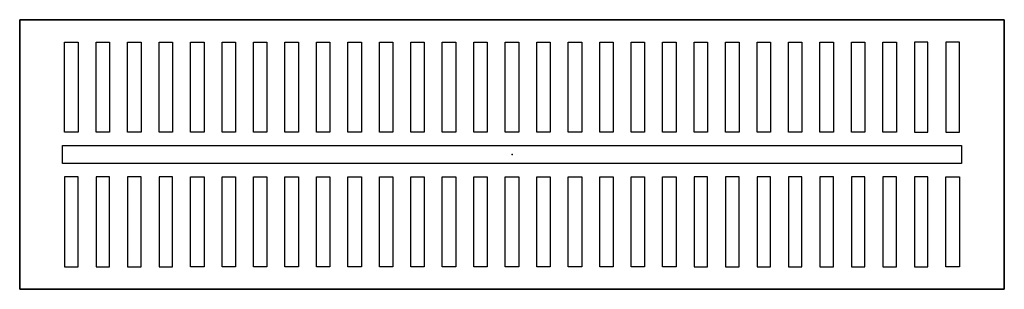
# Model space of a CAD drawing. Header units: centimetres. Extents: x -10.9 to 10.9, y -3 to 3.
import ezdxf

# ---------------------------------------------------------------- set-up
doc = ezdxf.new("R2010")
doc.units = ezdxf.units.CM
doc.header["$MEASUREMENT"] = 0
for name, color, linetype in [('shelfdraw v1_shelf small v2_Sketch1', 7, 'Continuous'), ('shelfdraw v1_shelf small v2_Sketch2', 7, 'Continuous'), ('shelfdraw v1_shelf small v2_Sketch3', 7, 'Continuous')]:
    doc.layers.add(name, color=color, linetype=linetype)

msp = doc.modelspace()

# ---------------------------------------------------------------- linework, layer by layer
at = {"layer": 'shelfdraw v1_shelf small v2_Sketch1'}
for p, q in [((-10.95, 3), (10.95, 3)), ((-10.95, -3), (-10.95, 3)), ((10.95, 3), (10.95, -3)), ((10.95, -3), (-10.95, -3))]:
    msp.add_line(p, q, dxfattribs=at)
msp.add_point((0, 0), dxfattribs=at)
msp.add_point((0, 0), dxfattribs=at)
at = {"layer": 'shelfdraw v1_shelf small v2_Sketch2'}
for p, q in [((10.95, 3), (-10.95, 3)), ((-10.95, 3), (-10.95, -3)), ((10.95, -3), (10.95, 3)), ((-9.95, 0.5), (-9.95, 2.5)), ((-9.95, 2.5), (-9.65, 2.5)), ((-9.65, 2.5), (-9.65, 0.5)), ((-9.25, 2.5), (-8.95, 2.5)), ((-9.25, 0.5), (-9.25, 2.5)), ((-8.95, 2.5), (-8.95, 0.5)), ((-8.55, 2.5), (-8.25, 2.5)), ((-8.55, 0.5), (-8.55, 2.5)), ((-8.25, 2.5), (-8.25, 0.5)), ((-7.85, 2.5), (-7.55, 2.5)), ((-7.85, 0.5), (-7.85, 2.5)), ((-7.55, 2.5), (-7.55, 0.5)), ((-7.15, 2.5), (-6.85, 2.5)), ((-7.15, 0.5), (-7.15, 2.5)), ((-6.85, 2.5), (-6.85, 0.5)), ((-6.45, 2.5), (-6.15, 2.5)), ((-6.45, 0.5), (-6.45, 2.5)), ((-6.15, 2.5), (-6.15, 0.5)), ((-5.75, 0.5), (-5.75, 2.5)), ((-5.75, 2.5), (-5.45, 2.5)), ((-5.45, 2.5), (-5.45, 0.5)), ((-5.05, 2.5), (-4.75, 2.5)), ((-5.05, 0.5), (-5.05, 2.5)), ((-4.75, 2.5), (-4.75, 0.5)), ((-4.35, 2.5), (-4.05, 2.5)), ((-4.35, 0.5), (-4.35, 2.5)), ((-4.05, 2.5), (-4.05, 0.5)), ((-3.65, 2.5), (-3.35, 2.5)), ((-3.65, 0.5), (-3.65, 2.5)), ((-3.35, 2.5), (-3.35, 0.5)), ((-2.95, 2.5), (-2.65, 2.5)), ((-2.95, 0.5), (-2.95, 2.5)), ((-2.65, 2.5), (-2.65, 0.5)), ((-2.25, 0.5), (-2.25, 2.5)), ((-2.25, 2.5), (-1.95, 2.5)), ((-1.95, 2.5), (-1.95, 0.5)), ((-1.55, 0.5), (-1.55, 2.5)), ((-1.55, 2.5), (-1.25, 2.5)), ((-1.25, 2.5), (-1.25, 0.5)), ((-0.85, 2.5), (-0.55, 2.5)), ((-0.85, 0.5), (-0.85, 2.5)), ((-0.55, 2.5), (-0.55, 0.5)), ((-0.15, 0.5), (-0.15, 2.5)), ((-0.15, 2.5), (0.15, 2.5)), ((0.15, 2.5), (0.15, 0.5)), ((0.55, 2.5), (0.85, 2.5)), ((0.55, 0.5), (0.55, 2.5)), ((0.85, 2.5), (0.85, 0.5)), ((1.25, 0.5), (1.25, 2.5)), ((1.25, 2.5), (1.55, 2.5)), ((1.55, 2.5), (1.55, 0.5)), ((1.95, 2.5), (2.25, 2.5)), ((1.95, 0.5), (1.95, 2.5)), ((2.25, 2.5), (2.25, 0.5)), ((2.65, 0.5), (2.65, 2.5)), ((2.65, 2.5), (2.95, 2.5)), ((2.95, 2.5), (2.95, 0.5)), ((3.35, 0.5), (3.35, 2.5)), ((3.35, 2.5), (3.65, 2.5)), ((3.65, 2.5), (3.65, 0.5)), ((-9.65, 0.5), (-9.95, 0.5)), ((-8.95, 0.5), (-9.25, 0.5)), ((-8.25, 0.5), (-8.55, 0.5)), ((-7.55, 0.5), (-7.85, 0.5)), ((-6.85, 0.5), (-7.15, 0.5)), ((-6.15, 0.5), (-6.45, 0.5)), ((-5.45, 0.5), (-5.75, 0.5)), ((-4.75, 0.5), (-5.05, 0.5)), ((-4.05, 0.5), (-4.35, 0.5)), ((-3.35, 0.5), (-3.65, 0.5)), ((-2.65, 0.5), (-2.95, 0.5)), ((-1.95, 0.5), (-2.25, 0.5)), ((-1.25, 0.5), (-1.55, 0.5)), ((-0.55, 0.5), (-0.85, 0.5)), ((0.15, 0.5), (-0.15, 0.5)), ((0.85, 0.5), (0.55, 0.5)), ((1.55, 0.5), (1.25, 0.5)), ((2.25, 0.5), (1.95, 0.5)), ((2.95, 0.5), (2.65, 0.5)), ((3.65, 0.5), (3.35, 0.5)), ((-10, 0.2), (10, 0.2)), ((-10, -0.2), (-10, 0.2)), ((10, 0.2), (10, -0.2)), ((10, -0.2), (-10, -0.2)), ((-9.95, -0.5), (-9.95, -2.5)), ((-9.65, -0.5), (-9.95, -0.5)), ((-9.65, -2.5), (-9.65, -0.5)), ((-9.25, -0.5), (-9.25, -2.5)), ((-8.95, -0.5), (-9.25, -0.5)), ((-8.95, -2.5), (-8.95, -0.5)), ((-8.25, -0.5), (-8.55, -0.5)), ((-8.55, -0.5), (-8.55, -2.5)), ((-8.25, -2.5), (-8.25, -0.5)), ((-7.85, -0.5), (-7.85, -2.5)), ((-7.55, -0.5), (-7.85, -0.5)), ((-7.55, -2.5), (-7.55, -0.5)), ((-7.15, -2.5), (-7.15, -0.5)), ((-7.15, -0.5), (-6.85, -0.5)), ((-6.85, -0.5), (-6.85, -2.5)), ((-6.45, -2.5), (-6.45, -0.5)), ((-6.45, -0.5), (-6.15, -0.5)), ((-6.15, -0.5), (-6.15, -2.5)), ((-5.75, -0.5), (-5.45, -0.5)), ((-5.75, -2.5), (-5.75, -0.5)), ((-5.45, -0.5), (-5.45, -2.5)), ((-5.05, -0.5), (-4.75, -0.5)), ((-5.05, -2.5), (-5.05, -0.5)), ((-4.75, -0.5), (-4.75, -2.5)), ((-4.35, -0.5), (-4.05, -0.5)), ((-4.35, -2.5), (-4.35, -0.5)), ((-4.05, -0.5), (-4.05, -2.5)), ((-3.65, -2.5), (-3.65, -0.5)), ((-3.65, -0.5), (-3.35, -0.5)), ((-3.35, -0.5), (-3.35, -2.5)), ((-2.95, -0.5), (-2.65, -0.5)), ((-2.95, -2.5), (-2.95, -0.5)), ((-2.65, -0.5), (-2.65, -2.5)), ((-2.25, -0.5), (-1.95, -0.5)), ((-2.25, -2.5), (-2.25, -0.5)), ((-1.95, -0.5), (-1.95, -2.5)), ((-1.55, -2.5), (-1.55, -0.5)), ((-1.55, -0.5), (-1.25, -0.5)), ((-1.25, -0.5), (-1.25, -2.5)), ((-0.85, -2.5), (-0.85, -0.5)), ((-0.85, -0.5), (-0.55, -0.5)), ((-0.55, -0.5), (-0.55, -2.5)), ((-0.15, -0.5), (0.15, -0.5)), ((-0.15, -2.5), (-0.15, -0.5)), ((0.15, -0.5), (0.15, -2.5)), ((0.55, -0.5), (0.85, -0.5)), ((0.55, -2.5), (0.55, -0.5)), ((0.85, -0.5), (0.85, -2.5)), ((1.25, -2.5), (1.25, -0.5)), ((1.25, -0.5), (1.55, -0.5)), ((1.55, -0.5), (1.55, -2.5)), ((1.95, -2.5), (1.95, -0.5)), ((1.95, -0.5), (2.25, -0.5)), ((2.25, -0.5), (2.25, -2.5)), ((2.65, -2.5), (2.65, -0.5)), ((2.65, -0.5), (2.95, -0.5)), ((2.95, -0.5), (2.95, -2.5)), ((3.35, -2.5), (3.35, -0.5)), ((3.35, -0.5), (3.65, -0.5)), ((3.65, -0.5), (3.65, -2.5)), ((-9.95, -2.5), (-9.65, -2.5)), ((-9.25, -2.5), (-8.95, -2.5)), ((-8.55, -2.5), (-8.25, -2.5)), ((-7.85, -2.5), (-7.55, -2.5)), ((-6.85, -2.5), (-7.15, -2.5)), ((-6.15, -2.5), (-6.45, -2.5)), ((-5.45, -2.5), (-5.75, -2.5)), ((-4.75, -2.5), (-5.05, -2.5)), ((-4.05, -2.5), (-4.35, -2.5)), ((-3.35, -2.5), (-3.65, -2.5)), ((-2.65, -2.5), (-2.95, -2.5)), ((-1.95, -2.5), (-2.25, -2.5)), ((-1.25, -2.5), (-1.55, -2.5)), ((-0.55, -2.5), (-0.85, -2.5)), ((0.15, -2.5), (-0.15, -2.5)), ((0.85, -2.5), (0.55, -2.5)), ((1.55, -2.5), (1.25, -2.5)), ((2.25, -2.5), (1.95, -2.5)), ((2.95, -2.5), (2.65, -2.5)), ((3.65, -2.5), (3.35, -2.5)), ((-10.95, -3), (10.95, -3))]:
    msp.add_line(p, q, dxfattribs=at)
msp.add_point((0, 0), dxfattribs=at)
msp.add_point((0, 0), dxfattribs=at)
at = {"layer": 'shelfdraw v1_shelf small v2_Sketch3'}
for p, q in [((3.65, 2.5), (3.65, 0.5)), ((4.05, 0.5), (4.05, 2.5)), ((4.05, 2.5), (4.35, 2.5)), ((4.35, 2.5), (4.35, 0.5)), ((4.75, 0.5), (4.75, 2.5)), ((4.75, 2.5), (5.05, 2.5)), ((5.05, 2.5), (5.05, 0.5)), ((5.45, 2.5), (5.75, 2.5)), ((5.45, 0.5), (5.45, 2.5)), ((5.75, 2.5), (5.75, 0.5)), ((6.15, 2.5), (6.45, 2.5)), ((6.15, 0.5), (6.15, 2.5)), ((6.45, 2.5), (6.45, 0.5)), ((6.85, 2.5), (7.15, 2.5)), ((6.85, 0.5), (6.85, 2.5)), ((7.15, 2.5), (7.15, 0.5)), ((7.55, 0.5), (7.55, 2.5)), ((7.55, 2.5), (7.85, 2.5)), ((7.85, 2.5), (7.85, 0.5)), ((8.25, 0.5), (8.25, 2.5)), ((8.25, 2.5), (8.55, 2.5)), ((8.55, 2.5), (8.55, 0.5)), ((8.95, 2.5), (8.95, 0.5)), ((9.25, 2.5), (8.95, 2.5)), ((9.25, 0.5), (9.25, 2.5)), ((9.95, 2.5), (9.65, 2.5)), ((9.65, 2.5), (9.65, 0.5)), ((9.95, 0.5), (9.95, 2.5)), ((4.35, 0.5), (4.05, 0.5)), ((5.05, 0.5), (4.75, 0.5)), ((5.75, 0.5), (5.45, 0.5)), ((6.45, 0.5), (6.15, 0.5)), ((7.15, 0.5), (6.85, 0.5)), ((7.85, 0.5), (7.55, 0.5)), ((8.55, 0.5), (8.25, 0.5)), ((8.95, 0.5), (9.25, 0.5)), ((9.65, 0.5), (9.95, 0.5)), ((3.65, -0.5), (3.65, -2.5)), ((4.35, -0.5), (4.05, -0.5)), ((4.05, -0.5), (4.05, -2.5)), ((4.35, -2.5), (4.35, -0.5)), ((4.75, -0.5), (4.75, -2.5)), ((5.05, -0.5), (4.75, -0.5)), ((5.05, -2.5), (5.05, -0.5)), ((5.75, -0.5), (5.45, -0.5)), ((5.45, -0.5), (5.45, -2.5)), ((5.75, -2.5), (5.75, -0.5)), ((6.15, -0.5), (6.15, -2.5)), ((6.45, -0.5), (6.15, -0.5)), ((6.45, -2.5), (6.45, -0.5)), ((7.15, -0.5), (6.85, -0.5)), ((6.85, -0.5), (6.85, -2.5)), ((7.15, -2.5), (7.15, -0.5)), ((7.55, -0.5), (7.55, -2.5)), ((7.85, -0.5), (7.55, -0.5)), ((7.85, -2.5), (7.85, -0.5)), ((8.55, -0.5), (8.25, -0.5)), ((8.25, -0.5), (8.25, -2.5)), ((8.55, -2.5), (8.55, -0.5)), ((8.95, -0.5), (8.95, -2.5)), ((9.25, -0.5), (8.95, -0.5)), ((9.25, -2.5), (9.25, -0.5)), ((9.65, -0.5), (9.95, -0.5)), ((9.65, -2.5), (9.65, -0.5)), ((9.95, -0.5), (9.95, -2.5)), ((4.05, -2.5), (4.35, -2.5)), ((4.75, -2.5), (5.05, -2.5)), ((5.45, -2.5), (5.75, -2.5)), ((6.15, -2.5), (6.45, -2.5)), ((6.85, -2.5), (7.15, -2.5)), ((7.55, -2.5), (7.85, -2.5)), ((8.25, -2.5), (8.55, -2.5)), ((8.95, -2.5), (9.25, -2.5)), ((9.95, -2.5), (9.65, -2.5))]:
    msp.add_line(p, q, dxfattribs=at)
msp.add_point((0, 0), dxfattribs=at)

doc.saveas('drawing.dxf')
